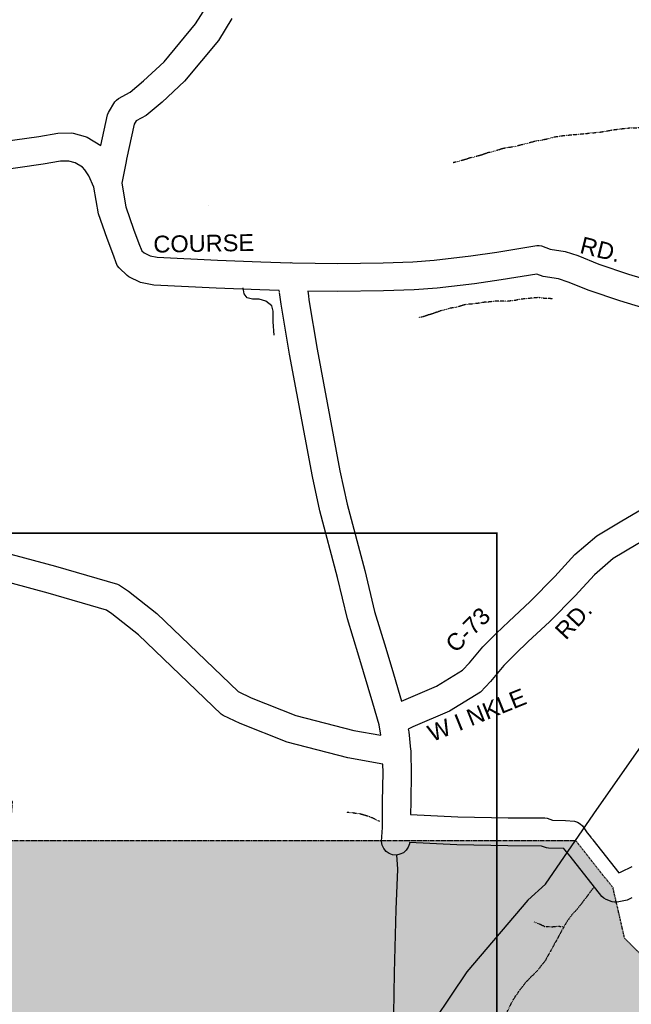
# Model space of a CAD drawing. Header units: feet. Extents: x -1605449 to -1594075, y -1717250 to -1708479.
# Tile 17 of 97: x -1602940 to -1602577, y -1713197 to -1712613. Entities that reach past the tile are written whole.
import ezdxf
from ezdxf.enums import TextEntityAlignment as Align

# ---------------------------------------------------------------- set-up
doc = ezdxf.new("R2010")
doc.units = ezdxf.units.FT
doc.header["$MEASUREMENT"] = 0
for name, pattern in [('DASHED', [0.75, 0.5, -0.25]), ('rr2', [0]), ('stream', [1.4, 0.7, -0.1, 0.1, -0.1, 0.1, -0.1, 0.1, -0.1])]:
    doc.linetypes.add(name, pattern=pattern)
for name, color, linetype in [('COUNTY-RD', 7, 'Continuous'), ('CR-TEXT', 7, 'Continuous'), ('INCORPORATED', 4, 'Continuous'), ('RAILROAD', 1, 'rr2'), ('STREET-RURAL', 14, 'Continuous'), ('STREET-URBAN', 15, 'Continuous'), ('TWP-RD', 6, 'Continuous'), ('WATERWAY', 14, 'stream')]:
    doc.layers.add(name, color=color, linetype=linetype)
doc.layers.add('SH_VPort', color=5, linetype='Continuous', plot=False)
doc.styles.add('ARIAL', font='arial.ttf')

msp = doc.modelspace()

# ---------------------------------------------------------------- hatches: boundary and pattern name
at = {"transparency": 33554585}
h = msp.add_hatch(color=254, dxfattribs=at)
h.dxf.hatch_style = 1
h.paths.add_polyline_path([(-1603613.12, -1713541.94), (-1603437.26, -1713545.8), (-1603456.95, -1713592.88), (-1603460.3, -1713600.1), (-1603429.78, -1713612.32), (-1603354.76, -1713643.94), (-1603321.39, -1713657.16), (-1603297.73, -1713665.75), (-1603298.5, -1713709.43), (-1603175.06, -1713705.12), (-1603175.94, -1713755.31), (-1602952.68, -1713759.49), (-1602882.55, -1713761.94), (-1602882.02, -1713731.39), (-1602854.1, -1713742), (-1602850.29, -1713719.81), (-1602844.94, -1713697.89), (-1602842.58, -1713682.26), (-1602843.44, -1713680.8), (-1602847.32, -1713674.76), (-1602827.54, -1713643.41), (-1602806.23, -1713648.7), (-1602782.11, -1713654.72), (-1602753.98, -1713661.73), (-1602741.92, -1713664.76), (-1602739.7, -1713566.52), (-1602471.33, -1713572.48), (-1602472.77, -1713544), (-1602473.41, -1713504.15), (-1602474.99, -1713473.2), (-1602476.39, -1713445.14), (-1602322.07, -1713445.14), (-1602322.07, -1713413.3), (-1602283.49, -1713413.3), (-1602283.32, -1713404.52), (-1602281.71, -1713329.21), (-1602274.97, -1713330.87), (-1602240.79, -1713339.29), (-1602202.34, -1713348.76), (-1602172.43, -1713356.13), (-1602167.17, -1713357.43), (-1602167.17, -1713191.43), (-1602257.33, -1713191.43), (-1602277.6, -1713191.28), (-1602277.57, -1713174.36), (-1602344.43, -1713174.36), (-1602344.43, -1713177.28), (-1602391.69, -1713191.73), (-1602388.8, -1713215.22), (-1602388.8, -1713238.64), (-1602506.89, -1713238.64), (-1602506.89, -1713179.39), (-1602531.06, -1713190.66), (-1602530.67, -1713168.41), (-1602563.35, -1713175.36), (-1602581.27, -1713157.44), (-1602588.19, -1713127.48), (-1602610.2, -1713099.62), (-1602946.34, -1713099.62), (-1602944.3, -1713076.34), (-1603052.91, -1713034.04), (-1603101.11, -1712996.39), (-1603135.26, -1712978.23), (-1603157.47, -1712969.84), (-1603155.13, -1712939.18), (-1603154.9, -1712937.83), (-1603153.76, -1712931.24), (-1603153.63, -1712930.49), (-1603155.05, -1712873.8), (-1603223.44, -1712871.89), (-1603233.49, -1712871.61), (-1603235.07, -1712931.9), (-1603225.01, -1712931.9), (-1603199.24, -1712931.6), (-1603210.14, -1713002.33), (-1603269.43, -1712994.56), (-1603266.48, -1712962.2), (-1603376.99, -1712955.44), (-1603381.08, -1713000.35), (-1603480.55, -1712991.21), (-1603486.21, -1713063.6), (-1603386.57, -1713066.48), (-1603276.48, -1713069.66), (-1603281.95, -1713117.66), (-1603289.26, -1713116.74), (-1603281.76, -1713145.95), (-1603292.42, -1713140.09), (-1603352.04, -1713191.82), (-1603369.17, -1713178.07), (-1603380.3, -1713168.07), (-1603430.07, -1713148.31), (-1603467.1, -1713133.31), (-1603538.45, -1713107.97), (-1603588.44, -1713090.25), (-1603601.39, -1713085.25), (-1603603.71, -1713309.22)])

# ---------------------------------------------------------------- linework, layer by layer
at = {"layer": 'COUNTY-RD'}
for points in [[(-1603098.93, -1712627.63), (-1603085.64, -1712633.21), (-1603079.74, -1712635.45), (-1603068.08, -1712637.16), (-1603048.45, -1712638.49), (-1603039.05, -1712640), (-1603032.97, -1712642.86), (-1603031.51, -1712643.98), (-1603030.33, -1712645.4), (-1603025.04, -1712655.75), (-1603018.55, -1712670.58), (-1603013.74, -1712680.13), (-1603009.42, -1712684.03), (-1603003.64, -1712687.13), (-1602997.09, -1712689.81), (-1602986.76, -1712689.99), (-1602957.37, -1712685.97), (-1602928.76, -1712681.88), (-1602917.47, -1712680.04), (-1602909.64, -1712679.77), (-1602908.41, -1712679.92), (-1602901.19, -1712681.85), (-1602900.07, -1712682.33), (-1602892.01, -1712687.32)], [(-1602786.07, -1712774.06), (-1602786.19, -1712773.28), (-1602797.61, -1712772.95), (-1602823.6, -1712771.84), (-1602860.49, -1712770.14), (-1602867.48, -1712768.81), (-1602868.54, -1712768.45), (-1602875.3, -1712765.15), (-1602876.32, -1712764.44), (-1602881.17, -1712759.9), (-1602882.22, -1712758.35), (-1602884.97, -1712751.28), (-1602888.28, -1712742.46), (-1602893.34, -1712727.74), (-1602896.08, -1712711.94), (-1602899.13, -1712705.18), (-1602901.4, -1712701.72), (-1602902.84, -1712700.22), (-1602907.28, -1712697.47), (-1602910.93, -1712696.5), (-1602915.84, -1712696.66), (-1602926.25, -1712698.36), (-1602955.06, -1712702.47)], [(-1602879.57, -1712709.56), (-1602879.58, -1712709.58), (-1602877.14, -1712723.57), (-1602872.59, -1712736.82), (-1602869.4, -1712745.33), (-1602867.71, -1712749.68), (-1602866.3, -1712751), (-1602862.72, -1712752.75), (-1602858.54, -1712753.54), (-1602822.86, -1712755.19), (-1602797.01, -1712756.29), (-1602779.58, -1712756.8), (-1602779.46, -1712756.8), (-1602779.02, -1712756.74), (-1602778.37, -1712756.82), (-1602751.51, -1712757.21), (-1602724.61, -1712756.81), (-1602707.02, -1712756.32), (-1602694.19, -1712755.23), (-1602672.57, -1712752.72), (-1602657.06, -1712750.44), (-1602633.36, -1712746.62), (-1602631.99, -1712746.63), (-1602630.64, -1712746.85), (-1602625.39, -1712748.66), (-1602616.6, -1712750.14), (-1602609.05, -1712752.59), (-1602596.63, -1712757.61), (-1602579.08, -1712763.49), (-1602566.32, -1712767.35)], [(-1602500.02, -1712800.28), (-1602546.03, -1712788.71), (-1602570.48, -1712783.51), (-1602584.15, -1712779.37), (-1602602.41, -1712773.25), (-1602614.75, -1712768.26), (-1602620.58, -1712766.38), (-1602629.52, -1712764.87), (-1602633.44, -1712763.52), (-1602654.52, -1712766.91), (-1602670.4, -1712769.25), (-1602692.53, -1712771.81), (-1602706.08, -1712772.97), (-1602724.25, -1712773.47), (-1602751.5, -1712773.88), (-1602769.3, -1712773.62), (-1602768.9, -1712776.4)], [(-1602713.61, -1713016.71), (-1602692.88, -1713007.95), (-1602677.43, -1712998.39), (-1602673.31, -1712994.08), (-1602665.38, -1712984.48), (-1602657.58, -1712976.68), (-1602650.06, -1712969.49), (-1602637.26, -1712957.6), (-1602622.68, -1712942.79), (-1602610.74, -1712929.82), (-1602597.81, -1712918.68), (-1602582.96, -1712909.78), (-1602567.14, -1712900.53), (-1602547.36, -1712892.79), (-1602517.4, -1712882.06), (-1602500.79, -1712875), (-1602498.41, -1712864.13), (-1602495.02, -1712824.9), (-1602492.87, -1712802.43)], [(-1602477.09, -1712812.51), (-1602478.42, -1712826.41), (-1602481.9, -1712866.63), (-1602485.4, -1712882.68), (-1602486.79, -1712885.61), (-1602488.07, -1712887.18), (-1602489.7, -1712888.4), (-1602511.33, -1712897.58), (-1602541.51, -1712908.4), (-1602559.85, -1712915.58), (-1602574.47, -1712924.13), (-1602588.02, -1712932.24), (-1602599.13, -1712941.81), (-1602610.61, -1712954.29), (-1602625.64, -1712969.56), (-1602638.63, -1712981.62), (-1602645.92, -1712988.6), (-1602653.04, -1712995.71), (-1602660.85, -1713005.17), (-1602666.86, -1713011.45), (-1602685.2, -1713022.79), (-1602706.94, -1713031.99), (-1602709.61, -1713033.47)]]:
    msp.add_lwpolyline(points, dxfattribs=at)
at = {"layer": 'INCORPORATED', "linetype": 'DASHED', "flags": 128}
msp.add_lwpolyline([(-1603510.63, -1713117.85), (-1603538.45, -1713107.97), (-1603588.44, -1713090.25), (-1603601.39, -1713085.25), (-1603603.71, -1713309.22), (-1603603.71, -1713309.22), (-1603613.12, -1713541.94), (-1603437.26, -1713545.8), (-1603456.95, -1713592.88), (-1603460.3, -1713600.1), (-1603460.3, -1713600.1), (-1603429.78, -1713612.32), (-1603354.76, -1713643.94), (-1603321.39, -1713657.16), (-1603297.73, -1713665.75), (-1603297.73, -1713665.75), (-1603298.5, -1713709.43), (-1603175.06, -1713705.12), (-1603175.06, -1713705.12), (-1603175.94, -1713755.31), (-1603175.94, -1713755.31), (-1602952.68, -1713759.49), (-1602882.55, -1713761.94), (-1602882.02, -1713731.39), (-1602854.1, -1713742), (-1602854.1, -1713742), (-1602850.29, -1713719.81), (-1602844.94, -1713697.89), (-1602842.58, -1713682.26), (-1602843.44, -1713680.8), (-1602847.32, -1713674.76), (-1602847.32, -1713674.76), (-1602827.54, -1713643.41), (-1602827.54, -1713643.41), (-1602806.23, -1713648.7), (-1602782.11, -1713654.72), (-1602753.98, -1713661.73), (-1602741.92, -1713664.76), (-1602741.92, -1713664.76), (-1602739.7, -1713566.52), (-1602739.7, -1713566.52), (-1602471.33, -1713572.48), (-1602471.33, -1713572.48), (-1602472.77, -1713544), (-1602473.41, -1713504.15), (-1602474.99, -1713473.2), (-1602476.39, -1713445.14), (-1602476.39, -1713445.14), (-1602322.07, -1713445.14), (-1602322.07, -1713413.3), (-1602283.49, -1713413.3), (-1602283.49, -1713413.3), (-1602283.32, -1713404.52), (-1602281.71, -1713329.21), (-1602281.71, -1713329.21), (-1602274.97, -1713330.87), (-1602240.79, -1713339.29), (-1602202.34, -1713348.76), (-1602172.43, -1713356.13), (-1602167.17, -1713357.43), (-1602167.17, -1713357.43), (-1602167.17, -1713191.43), (-1602257.33, -1713191.43), (-1602257.33, -1713191.43), (-1602277.6, -1713191.28), (-1602277.6, -1713191.28), (-1602277.57, -1713174.36), (-1602277.57, -1713174.36), (-1602344.43, -1713174.36), (-1602344.43, -1713177.28), (-1602391.69, -1713191.73), (-1602388.8, -1713215.22), (-1602388.8, -1713238.64), (-1602506.89, -1713238.64), (-1602506.89, -1713238.64), (-1602506.89, -1713179.39), (-1602531.06, -1713190.66), (-1602530.67, -1713168.41), (-1602563.35, -1713175.36), (-1602581.27, -1713157.44), (-1602588.19, -1713127.48), (-1602588.19, -1713127.48), (-1602610.2, -1713099.62), (-1602610.2, -1713099.62), (-1602946.34, -1713099.62), (-1602946.34, -1713099.62), (-1602944.3, -1713076.34), (-1603052.91, -1713034.04), (-1603101.11, -1712996.39), (-1603101.11, -1712996.39), (-1603135.26, -1712978.23), (-1603157.47, -1712969.84), (-1603157.47, -1712969.84), (-1603155.13, -1712939.18), (-1603154.9, -1712937.83), (-1603153.76, -1712931.24), (-1603153.63, -1712930.49), (-1603155.05, -1712873.8), (-1603155.05, -1712873.8), (-1603223.44, -1712871.89), (-1603223.44, -1712871.89), (-1603233.49, -1712871.61), (-1603233.49, -1712871.61), (-1603235.07, -1712931.9), (-1603225.01, -1712931.9), (-1603225.01, -1712931.9), (-1603199.24, -1712931.6), (-1603210.14, -1713002.33), (-1603210.14, -1713002.33), (-1603269.43, -1712994.56), (-1603266.48, -1712962.2), (-1603266.48, -1712962.2), (-1603376.99, -1712955.44), (-1603381.08, -1713000.35), (-1603480.55, -1712991.21), (-1603480.55, -1712991.21), (-1603486.21, -1713063.6), (-1603386.57, -1713066.48), (-1603276.48, -1713069.66), (-1603276.48, -1713069.66), (-1603281.95, -1713117.66), (-1603289.26, -1713116.74), (-1603281.76, -1713145.95), (-1603281.76, -1713145.95), (-1603292.42, -1713140.09), (-1603292.42, -1713140.09), (-1603352.04, -1713191.82), (-1603352.04, -1713191.82), (-1603369.17, -1713178.07), (-1603380.3, -1713168.07), (-1603430.07, -1713148.31), (-1603447.16, -1713141.38), (-1603459.82, -1713136.69)], dxfattribs=at)
at = {"layer": 'RAILROAD', "ltscale": 0.333, "flags": 128}
for points in [[(-1602628.27, -1713125.34), (-1602599.53, -1713083.57), (-1602570.02, -1713041.54), (-1602546.01, -1712999.68), (-1602518.67, -1712957.82), (-1602476.65, -1712922.13), (-1602432.3, -1712902.29), (-1602390.96, -1712860.09), (-1602376.95, -1712816.9), (-1602379.62, -1712775.21), (-1602393.79, -1712730.51), (-1602421.8, -1712687.65), (-1602459.31, -1712645.12), (-1602503.16, -1712609.1), (-1602541.18, -1712565.07), (-1602579.19, -1712522.71), (-1602613.2, -1712479.68), (-1602638.55, -1712453.5)], [(-1602628.27, -1713125.34), (-1602638.76, -1713134.84), (-1602674.96, -1713177.2), (-1602703.63, -1713219.9), (-1602738.47, -1713265.26), (-1602766.14, -1713307.28), (-1602795.48, -1713351.64), (-1602827.98, -1713396), (-1602866.99, -1713438.53), (-1602910.82, -1713464.05), (-1602953.83, -1713504.07), (-1602980.17, -1713547.1), (-1602998.17, -1713590.25), (-1603012.55, -1713632.65), (-1603032.88, -1713675.88), (-1603046.39, -1713720.95), (-1603064.05, -1713765.68), (-1603079.89, -1713811.41), (-1603098.39, -1713853.97), (-1603119.55, -1713899.2), (-1603138.39, -1713943.93), (-1603161.72, -1713991.33), (-1603188.72, -1714033.56), (-1603230.22, -1714076.96), (-1603273.23, -1714110.34), (-1603315.39, -1714133.2), (-1603360.56, -1714157.74), (-1603402.9, -1714180.61), (-1603445.56, -1714212.99), (-1603488.4, -1714244.2), (-1603531.07, -1714271.07), (-1603577.9, -1714297.44), (-1603619.57, -1714319.3), (-1603633.24, -1714324.81)]]:
    msp.add_lwpolyline(points, dxfattribs=at)
at = {"layer": 'SH_VPort', "color": 30, "const_width": 1}
msp.add_lwpolyline([(-1603677.08, -1712917.16), (-1602657.08, -1712917.16), (-1602657.08, -1713937.16), (-1603677.08, -1713937.16)], close=True, dxfattribs=at)
at = {"layer": 'STREET-RURAL'}
msp.add_lwpolyline([(-1602789.15, -1712799.8), (-1602789.72, -1712791.78), (-1602789.77, -1712785.6), (-1602790.64, -1712782.27), (-1602794.17, -1712779.63), (-1602798.03, -1712778.33), (-1602802.04, -1712778.36), (-1602805.22, -1712777.56), (-1602806.92, -1712775.23), (-1602807.55, -1712771.75)], dxfattribs=at)
at = {"layer": 'STREET-URBAN'}
msp.add_lwpolyline([(-1602785.16, -1713331.1), (-1602778.91, -1713321.8), (-1602760.25, -1713293.65), (-1602747.46, -1713275.59), (-1602735.85, -1713257.23), (-1602726.02, -1713243.23), (-1602720.14, -1713233.62), (-1602719.25, -1713225.76), (-1602718.23, -1713202.36), (-1602717.74, -1713177.97), (-1602716.75, -1713140.38), (-1602715.75, -1713116.31), (-1602716.46, -1713107.81)], dxfattribs=at)
at = {"layer": 'TWP-RD'}
for points in [[(-1602892.01, -1712687.32), (-1602888.02, -1712669.01), (-1602887.49, -1712667.69), (-1602883.61, -1712661.45), (-1602882.68, -1712660.4), (-1602881.58, -1712659.51), (-1602874.64, -1712655.64), (-1602866.61, -1712649), (-1602854.42, -1712637.73), (-1602835.79, -1712615.21), (-1602829.61, -1712605.2)], [(-1602814.27, -1712612.07), (-1602822.21, -1712624.94), (-1602842.29, -1712649.21), (-1602855.63, -1712661.55), (-1602865.19, -1712669.45), (-1602870.96, -1712672.67), (-1602872.19, -1712674.66), (-1602876.71, -1712695.4)], [(-1602876.71, -1712695.4), (-1602877.01, -1712696.79), (-1602879.57, -1712709.53)], [(-1602780.05, -1712810.95), (-1602785.02, -1712781.42), (-1602786.03, -1712774.39)], [(-1602768.9, -1712776.4), (-1602768.55, -1712778.86), (-1602763.64, -1712808.04), (-1602750.17, -1712880.22), (-1602745.89, -1712899.92), (-1602735.36, -1712939.35), (-1602729.67, -1712963.71), (-1602723.03, -1712985.28), (-1602718.44, -1713000.51)], [(-1602964.01, -1712924.59), (-1602918.85, -1712936.78), (-1602882.11, -1712947.35), (-1602880.89, -1712947.93), (-1602875.57, -1712951.6), (-1602858.72, -1712964.9), (-1602810.51, -1713011.09), (-1602802.74, -1713014.82), (-1602776.33, -1713025.3), (-1602741.98, -1713034.12), (-1602725.94, -1713036.92), (-1602726.92, -1713030.84), (-1602730.57, -1713018.03), (-1602738.98, -1712990.13), (-1602745.76, -1712968.06), (-1602751.53, -1712943.4), (-1602762.09, -1712903.84), (-1602766.51, -1712883.52), (-1602780.05, -1712810.95)], [(-1602708.87, -1713100.55), (-1602708.93, -1713101.35), (-1602709.66, -1713103.42), (-1602710.9, -1713105.23), (-1602712.56, -1713106.66), (-1602714.54, -1713107.61), (-1602716.7, -1713108.01), (-1602718.89, -1713107.85), (-1602720.95, -1713107.12), (-1602722.76, -1713105.88), (-1602724.19, -1713104.21), (-1602725.14, -1713102.24), (-1602725.55, -1713100.08), (-1602724.91, -1713091.78), (-1602724.94, -1713091.38), (-1602724.89, -1713091.09), (-1602724.88, -1713076.26), (-1602724.54, -1713059), (-1602724.64, -1713054.07), (-1602745.49, -1713050.43), (-1602781.5, -1713041.18), (-1602809.43, -1713030.09), (-1602819.52, -1713025.26), (-1602820.6, -1713024.5), (-1602869.67, -1712977.49), (-1602885.48, -1712965.02), (-1602888.68, -1712962.81), (-1602923.33, -1712952.84), (-1602967.97, -1712940.78)], [(-1602718.44, -1713000.51), (-1602714.57, -1713013.35), (-1602713.61, -1713016.72)], [(-1602709.61, -1713033.47), (-1602709.37, -1713034.97)], [(-1602709.37, -1713034.97), (-1602708.24, -1713045.43), (-1602708.14, -1713045.78), (-1602708.12, -1713046.37), (-1602708.07, -1713046.74), (-1602708.08, -1713046.87), (-1602708.04, -1713047.23), (-1602708.1, -1713047.6), (-1602707.87, -1713059), (-1602708.21, -1713076.43), (-1602708.22, -1713083.9), (-1602680.31, -1713085.33), (-1602650.41, -1713085.89), (-1602628.59, -1713086.04), (-1602627.31, -1713086.25), (-1602624.08, -1713087.31), (-1602616.39, -1713087.6), (-1602611.11, -1713088.02), (-1602609.33, -1713088.57), (-1602607.71, -1713089.51), (-1602606.34, -1713090.78), (-1602603.54, -1713094.89), (-1602601.38, -1713097.46), (-1602601.28, -1713097.54), (-1602600.76, -1713098.19), (-1602600.2, -1713098.86), (-1602600.15, -1713098.97), (-1602584.65, -1713118.57), (-1602583.27, -1713117.9), (-1602576.75, -1713114.75)], [(-1602577.02, -1713133.39), (-1602579.78, -1713134.73), (-1602580.85, -1713135.08), (-1602585.82, -1713135.99), (-1602587.31, -1713135.99), (-1602588.78, -1713135.73), (-1602592.31, -1713134.42), (-1602593.62, -1713133.64), (-1602594.77, -1713132.64), (-1602613.7, -1713108.71), (-1602616.83, -1713104.97), (-1602617.33, -1713104.25), (-1602617.36, -1713104.24), (-1602626.47, -1713103.9), (-1602627.63, -1713103.69), (-1602630.67, -1713102.69), (-1602650.62, -1713102.56), (-1602680.89, -1713101.99), (-1602708.87, -1713100.55)]]:
    msp.add_lwpolyline(points, dxfattribs=at)
at = {"layer": 'WATERWAY', "ltscale": 0.5, "flags": 128}
for points in [[(-1602632.52, -1712684.34), (-1602630.85, -1712684.16), (-1602628.85, -1712683.64), (-1602626.68, -1712683.29), (-1602622.5, -1712682.08), (-1602617.66, -1712681.38), (-1602603.28, -1712680.08), (-1602601.28, -1712679.73), (-1602599.27, -1712679.72), (-1602597.6, -1712679.37), (-1602595.93, -1712679.35), (-1602591.58, -1712678.65), (-1602589.25, -1712678.13), (-1602580.89, -1712677.06), (-1602578.55, -1712676.87), (-1602571.36, -1712676.64), (-1602568.69, -1712676.45), (-1602564.17, -1712676.58), (-1602554.3, -1712676.33), (-1602549.78, -1712676.79), (-1602547.44, -1712676.77), (-1602544.59, -1712677.08), (-1602539.4, -1712677.38), (-1602537.39, -1712677.69), (-1602526.84, -1712678.77), (-1602525.17, -1712679.09), (-1602522.99, -1712679.24), (-1602518.64, -1712680.04), (-1602515.96, -1712680.69), (-1602511.94, -1712681.16), (-1602509.43, -1712681.13), (-1602507.59, -1712680.95), (-1602505.92, -1712680.6), (-1602503.75, -1712679.75), (-1602499.92, -1712678.21), (-1602497.92, -1712677.19), (-1602495.59, -1712675.67), (-1602491.94, -1712672.47), (-1602486.13, -1712666.24), (-1602484.48, -1712664.22), (-1602481.5, -1712660.18), (-1602479.84, -1712658.33), (-1602478.52, -1712656.31), (-1602476.69, -1712654.79), (-1602475.2, -1712653.11), (-1602473.71, -1712650.93), (-1602469.24, -1712646.21), (-1602464.94, -1712640.32), (-1602459.63, -1712635.1), (-1602454.14, -1712630.88), (-1602452.31, -1712629.69), (-1602450.48, -1712628.34), (-1602446.66, -1712626.14), (-1602443.34, -1712622.93), (-1602437.35, -1712617.66)], [(-1602632.52, -1712684.34), (-1602645.22, -1712687.64), (-1602647.21, -1712688.03), (-1602649.38, -1712688.42), (-1602651.54, -1712688.65), (-1602652.7, -1712689.02), (-1602654.03, -1712689.23), (-1602655.52, -1712689.77), (-1602657.51, -1712690.33), (-1602659.16, -1712690.88), (-1602660.82, -1712691.26), (-1602661.99, -1712691.46), (-1602664.14, -1712692.19), (-1602665.96, -1712692.91), (-1602668.11, -1712693.47), (-1602670.1, -1712694.03), (-1602671.93, -1712694.42), (-1602673.42, -1712694.79), (-1602674.91, -1712695.34), (-1602677.4, -1712696.08), (-1602680.21, -1712696.83), (-1602682.94, -1712697.51)], [(-1602828.37, -1712722.63), (-1602828.37, -1712722.63)], [(-1602631.91, -1712777.4), (-1602643.02, -1712778.46), (-1602644.35, -1712778.67), (-1602645.51, -1712779.04), (-1602646.84, -1712779.24), (-1602648.34, -1712779.45), (-1602649.18, -1712779.48), (-1602650.01, -1712779.67), (-1602651.01, -1712779.7), (-1602651.85, -1712779.55), (-1602655.69, -1712779.5), (-1602657.03, -1712779.53), (-1602659.2, -1712779.76), (-1602661.03, -1712779.98), (-1602662.69, -1712780.2), (-1602664.53, -1712780.25), (-1602665.86, -1712780.46), (-1602666.69, -1712780.65), (-1602668.02, -1712780.85), (-1602670.02, -1712781.08), (-1602671.85, -1712781.29), (-1602673.69, -1712781.35), (-1602675.36, -1712781.56), (-1602677.51, -1712782.13), (-1602679.17, -1712782.67), (-1602680.83, -1712783.06), (-1602682.49, -1712783.44), (-1602683.99, -1712783.65), (-1602685.15, -1712783.85), (-1602686.14, -1712784.21), (-1602687.3, -1712784.58), (-1602688.96, -1712784.96), (-1602690.45, -1712785.34), (-1602691.45, -1712785.7), (-1602692.27, -1712786.06), (-1602693.1, -1712786.25), (-1602693.93, -1712786.61), (-1602694.92, -1712786.97), (-1602696.08, -1712787.34), (-1602697.57, -1712787.71), (-1602699.06, -1712788.26), (-1602700.71, -1712788.81), (-1602702.54, -1712789.19), (-1602703.54, -1712789.39), (-1602703.54, -1712789.39), (-1602703.71, -1712789.39)], [(-1602631.91, -1712777.4), (-1602628.22, -1712777.87), (-1602626.05, -1712777.86), (-1602623.83, -1712778.01)], [(-1602726.49, -1713088.09), (-1602726.92, -1713087.96), (-1602727.94, -1713087.49), (-1602731.84, -1713085.59), (-1602733.7, -1713084.98), (-1602735.22, -1713084.52), (-1602736.4, -1713084.22), (-1602737.41, -1713083.92), (-1602738.42, -1713083.61), (-1602739.76, -1713083.48), (-1602741.1, -1713083.35), (-1602742.45, -1713083.06), (-1602744.12, -1713082.94), (-1602745.8, -1713082.82), (-1602746.26, -1713082.76)], [(-1602599.6, -1713127.08), (-1602599.69, -1713127.19), (-1602603.82, -1713132.9), (-1602609.45, -1713140.13), (-1602612.77, -1713143.67), (-1602615.41, -1713147.37), (-1602616.57, -1713149.22), (-1602628.53, -1713170.94)], [(-1602628.89, -1713150.33), (-1602635.06, -1713147.65), (-1602635.08, -1713147.64)], [(-1602628.89, -1713150.33), (-1602627.09, -1713150.5), (-1602626.26, -1713150.48), (-1602624.92, -1713150.64), (-1602623.58, -1713150.45), (-1602621.41, -1713150.26), (-1602620.58, -1713150.25), (-1602617.44, -1713150.48)], [(-1602937.15, -1713588), (-1602929.32, -1713583.47), (-1602929.48, -1713583.64), (-1602928.5, -1713582.77), (-1602927.53, -1713581.75), (-1602926.73, -1713580.72), (-1602925.92, -1713579.69), (-1602925.11, -1713579), (-1602924.63, -1713578.15), (-1602923.65, -1713577.46), (-1602922.68, -1713576.43), (-1602921.54, -1713575.39), (-1602920.72, -1713574.7), (-1602919.42, -1713573.49), (-1602918.6, -1713572.97), (-1602917.3, -1713571.76), (-1602915.99, -1713570.72), (-1602915.01, -1713569.86), (-1602914.2, -1713569.17), (-1602913.06, -1713568.13), (-1602911.74, -1713567.43), (-1602910.76, -1713566.73), (-1602909.78, -1713565.86), (-1602908.97, -1713565.34), (-1602908.14, -1713564.81), (-1602907, -1713563.95), (-1602905.7, -1713562.57), (-1602904.4, -1713561.37), (-1602903.76, -1713560.35), (-1602902.62, -1713559.48), (-1602901.65, -1713558.45), (-1602901, -1713557.59), (-1602900.21, -1713556.23), (-1602899.4, -1713555.21), (-1602898.6, -1713554.18), (-1602898.12, -1713553.33), (-1602897.16, -1713552.14), (-1602896.68, -1713551.29), (-1602895.71, -1713550.09), (-1602895.08, -1713548.9), (-1602894.44, -1713547.88), (-1602894.13, -1713547.04), (-1602893.49, -1713546.18), (-1602892.85, -1713545.16), (-1602892.05, -1713543.8), (-1602891.58, -1713542.79), (-1602890.95, -1713541.77), (-1602890.47, -1713540.92), (-1602889.99, -1713540.07), (-1602889.53, -1713538.89), (-1602888.73, -1713537.53), (-1602888.1, -1713536.34), (-1602887.47, -1713534.98), (-1602886.67, -1713533.79), (-1602886.03, -1713532.77), (-1602885.56, -1713531.59), (-1602884.77, -1713530.23), (-1602883.96, -1713529.2), (-1602883.33, -1713528.18), (-1602882.69, -1713527.16), (-1602881.26, -1713524.45), (-1602880.79, -1713523.43), (-1602880.33, -1713522.08), (-1602879.71, -1713520.56), (-1602879.08, -1713519.21), (-1602878.28, -1713518.01), (-1602877.64, -1713516.99), (-1602877, -1713516.14), (-1602876.37, -1713514.78), (-1602875.42, -1713512.92), (-1602873.96, -1713511.54), (-1602872.99, -1713510.34), (-1602872.35, -1713509.49), (-1602871.89, -1713508.14), (-1602870.93, -1713506.61), (-1602869.65, -1713504.57), (-1602868.21, -1713502.69), (-1602866.91, -1713501.31), (-1602866.11, -1713499.95), (-1602865.31, -1713498.93), (-1602864.06, -1713496.05), (-1602863.24, -1713495.36), (-1602863.13, -1713493.35), (-1602861.5, -1713491.97), (-1602860.69, -1713491.28), (-1602859.59, -1713488.91), (-1602858.59, -1713488.71), (-1602858.31, -1713487.03), (-1602857.48, -1713486.67), (-1602855.86, -1713485.12), (-1602853.91, -1713483.23), (-1602852.31, -1713480.84), (-1602851.32, -1713480.32), (-1602851.36, -1713478.81), (-1602849.42, -1713476.92), (-1602848.43, -1713476.22), (-1602847.48, -1713474.52), (-1602846.67, -1713473.83), (-1602845.55, -1713472.13), (-1602844.43, -1713470.43), (-1602843.62, -1713469.4), (-1602843.62, -1713469.4), (-1602842.66, -1713467.87), (-1602841.86, -1713466.68), (-1602840.56, -1713465.64), (-1602840.12, -1713463.45), (-1602838.34, -1713461.4), (-1602837.21, -1713460.03), (-1602836.57, -1713459.18), (-1602835.93, -1713458.32), (-1602834.81, -1713456.62), (-1602833.68, -1713455.25), (-1602832.86, -1713454.56), (-1602832.23, -1713453.54), (-1602831.42, -1713452.51), (-1602830.62, -1713451.32), (-1602829.64, -1713450.62), (-1602829.17, -1713449.61), (-1602828.02, -1713448.91), (-1602827.07, -1713446.87), (-1602825.47, -1713444.49), (-1602823.38, -1713441.75), (-1602822.25, -1713440.55), (-1602820.83, -1713437.67), (-1602818.91, -1713434.78), (-1602817.15, -1713432.05), (-1602815.87, -1713430.34), (-1602815.06, -1713429.32), (-1602814.6, -1713427.97), (-1602812.34, -1713425.4), (-1602811.01, -1713424.86), (-1602809.79, -1713420.98), (-1602807.19, -1713418.74), (-1602805.91, -1713416.69), (-1602804.49, -1713413.98), (-1602802.73, -1713411.26), (-1602801.28, -1713409.21), (-1602800.15, -1713407.84), (-1602799.51, -1713406.99), (-1602798.22, -1713405.45), (-1602796.76, -1713403.9), (-1602795.63, -1713402.7), (-1602794.66, -1713401.5), (-1602794.04, -1713399.98), (-1602792.58, -1713398.27), (-1602791.14, -1713396.22), (-1602789.87, -1713394.01), (-1602788.27, -1713391.46), (-1602786.84, -1713388.91), (-1602785.42, -1713386.37), (-1602783.98, -1713383.99), (-1602782.23, -1713380.93), (-1602780.97, -1713378.55), (-1602779.69, -1713376.68), (-1602778.73, -1713374.98), (-1602777.78, -1713373.45), (-1602776.81, -1713372.08), (-1602775.86, -1713370.55), (-1602772.19, -1713364.43), (-1602770.44, -1713361.71), (-1602768.53, -1713358.48), (-1602766.25, -1713356.24), (-1602764.97, -1713354.37), (-1602763.84, -1713353.17), (-1602763.19, -1713352.31), (-1602761.59, -1713349.93), (-1602759.79, -1713348.71), (-1602758.82, -1713347.68), (-1602757.85, -1713346.48), (-1602756.88, -1713345.45), (-1602756.24, -1713344.43), (-1602755.28, -1713343.06), (-1602753.98, -1713341.69), (-1602753.16, -1713341.17), (-1602751.27, -1713337.44), (-1602749.64, -1713335.89), (-1602749.04, -1713333.7), (-1602746.76, -1713331.63), (-1602745.61, -1713330.92), (-1602743.36, -1713327.85), (-1602741.56, -1713326.46), (-1602740.75, -1713325.77), (-1602739.77, -1713325.08), (-1602739.79, -1713324.24), (-1602738.33, -1713322.86), (-1602737.03, -1713321.49), (-1602735.9, -1713320.29), (-1602734.59, -1713319.41), (-1602732.47, -1713317.52), (-1602731.83, -1713316.5), (-1602730.2, -1713315.28), (-1602728.73, -1713313.9), (-1602727.42, -1713313.03), (-1602726.28, -1713312.16), (-1602724.98, -1713310.95), (-1602723.34, -1713309.74), (-1602721.71, -1713308.52), (-1602720.07, -1713307.3), (-1602718.11, -1713305.91), (-1602716.47, -1713304.69), (-1602715.15, -1713304.15), (-1602714.17, -1713303.29), (-1602714.17, -1713303.29), (-1602713.2, -1713302.43), (-1602712.05, -1713301.73), (-1602711.07, -1713300.86), (-1602709.92, -1713300.16), (-1602709.11, -1713299.47), (-1602708.29, -1713298.95), (-1602707.47, -1713298.25), (-1602706.17, -1713296.88), (-1602704.38, -1713295.49), (-1602702.58, -1713294.1), (-1602701.11, -1713292.89), (-1602699.79, -1713292.19), (-1602698.65, -1713291.32), (-1602697.35, -1713290.11), (-1602695.88, -1713289.07), (-1602694.41, -1713287.85), (-1602693.26, -1713286.99), (-1602692.28, -1713286.29), (-1602690.99, -1713284.75), (-1602690.02, -1713283.55), (-1602688.89, -1713282.35), (-1602687.59, -1713281.14), (-1602686.77, -1713280.45), (-1602685.96, -1713279.59), (-1602684.67, -1713278.05), (-1602683.54, -1713276.85), (-1602681.77, -1713274.29), (-1602680.48, -1713272.75), (-1602676.93, -1713268.47), (-1602676.3, -1713267.12), (-1602675.5, -1713266.09), (-1602675.02, -1713265.24), (-1602674.55, -1713264.4), (-1602673.9, -1713263.54), (-1602673.27, -1713262.19), (-1602672.33, -1713260.32), (-1602671.36, -1713259.12), (-1602670.89, -1713258.11), (-1602670.26, -1713256.92), (-1602669.48, -1713255.06), (-1602669.02, -1713253.38), (-1602668.43, -1713251.02), (-1602667.49, -1713248.65), (-1602666.93, -1713245.13), (-1602665.67, -1713242.42), (-1602665.09, -1713239.56), (-1602664.33, -1713236.87), (-1602663.72, -1713235.01), (-1602663.26, -1713233.66), (-1602662.52, -1713230.47), (-1602661.59, -1713227.77), (-1602660.84, -1713225.07), (-1602660.06, -1713223.05), (-1602659.45, -1713221.36), (-1602658.99, -1713219.67), (-1602658.37, -1713218.15), (-1602657.92, -1713216.47), (-1602657.3, -1713214.78), (-1602656.84, -1713213.26), (-1602656.38, -1713212.08), (-1602655.75, -1713210.56), (-1602655.12, -1713209.37), (-1602654.34, -1713207.68), (-1602653.4, -1713205.48), (-1602652.45, -1713203.78), (-1602651.67, -1713201.92), (-1602650.87, -1713200.73), (-1602650.23, -1713199.71), (-1602649.76, -1713198.52), (-1602648.34, -1713195.64), (-1602647.55, -1713194.12), (-1602646.75, -1713192.92), (-1602645.79, -1713191.39), (-1602644.83, -1713190.2), (-1602644.03, -1713188.84), (-1602643.07, -1713187.47), (-1602642.1, -1713186.44), (-1602641.14, -1713185.08), (-1602639.85, -1713183.37), (-1602638.55, -1713182.16), (-1602637.74, -1713181.3), (-1602636.77, -1713180.11), (-1602635.63, -1713179.24), (-1602634.81, -1713178.38), (-1602633.84, -1713177.35), (-1602632.71, -1713176.15), (-1602628.53, -1713170.94)]]:
    msp.add_lwpolyline(points, dxfattribs=at)

# ---------------------------------------------------------------- texts
at = {"layer": 'CR-TEXT', "style": 'ARIAL'}
for s, rotation, p in [('COURSE', 1, (-1602860.7, -1712753.83)), ('RD.', 346, (-1602609.17, -1712753.76)), ('C-73', 45, (-1602679.37, -1712990.8)), ('RD.', 47, (-1602614, -1712983.04))]:
    msp.add_text(s, height=10, rotation=rotation, dxfattribs=at).set_placement(p, align=Align.BOTTOM_LEFT)
at = {"layer": 'CR-TEXT', "insert": (-1602699.22, -1713031.81), "char_height": 10, "width": 165.0229, "attachment_point": 1, "rotation": 22, "style": 'ARIAL'}
msp.add_mtext('W I NKLE', dxfattribs=at)

doc.saveas('drawing.dxf')
